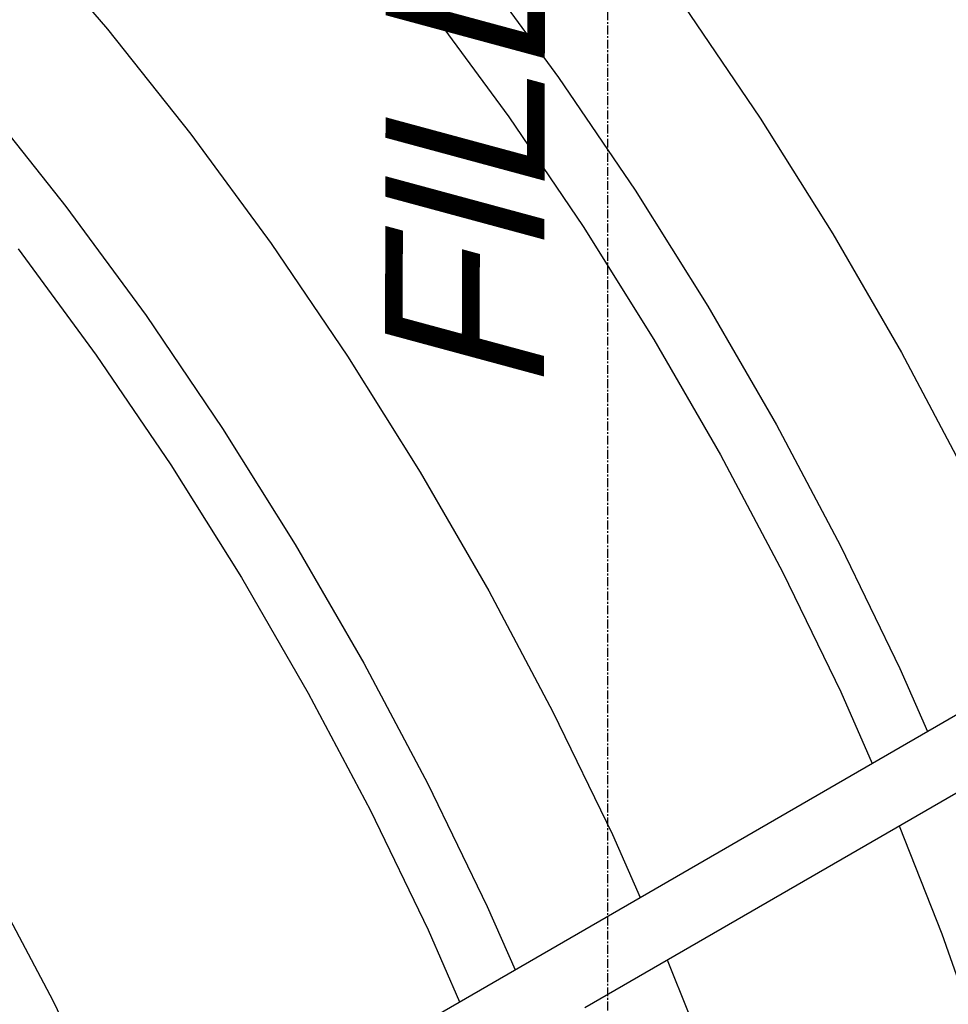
# Model space of a CAD drawing. Extents: x -18027 to -11651, y 1687 to 5059.
# Tile 133 of 170: x -13540 to -13487, y 2930 to 2985. Entities that reach past the tile are written whole.
import ezdxf

# ---------------------------------------------------------------- set-up
doc = ezdxf.new("R2010")
doc.units = 0
doc.header["$MEASUREMENT"] = 0
doc.linetypes.add('CENTER1', pattern=[0.6625, 0.5, -0.075, 0.0125, -0.075])
doc.layers.get('0').update_dxf_attribs({"linetype": 'CONTINUOUS'})
for name, color, linetype in [('ARNOTE', 3, 'CONTINUOUS'), ('CENTERLINE', 3, 'CENTER1'), ('PIPING-VENT-ISO', 3, 'CONTINUOUS'), ('TANK', 2, 'CONTINUOUS')]:
    doc.layers.add(name, color=color, linetype=linetype)
doc.styles.add('ISO1', font='SIMPFRAC.shx', dxfattribs={"width": 0.85, "oblique": 15})

# ---------------------------------------------------------------- blocks, each defined once
blk = doc.blocks.new('12-14 TANKS')
for p, q in [((8.496, 63.97), (10.938, 61.124)), ((21.428, 62.846), (23.694, 59.759)), ((20.082, 61.644), (22.286, 58.641)), ((27.23, 61.8), (29.395, 58.611)), ((10.938, 61.124), (13.296, 58.151)), ((23.694, 59.759), (25.86, 56.57)), ((7.402, 59.083), (9.761, 56.11)), ((22.286, 58.641), (24.392, 55.539)), ((29.395, 58.611), (31.451, 55.332)), ((13.296, 58.151), (15.563, 55.064)), ((25.86, 56.57), (27.915, 53.29)), ((9.761, 56.11), (12.027, 53.023)), ((24.392, 55.539), (26.391, 52.349)), ((31.451, 55.332), (33.388, 51.976)), ((8.414, 54.908), (10.619, 51.905)), ((15.563, 55.064), (17.728, 51.875)), ((27.915, 53.29), (29.853, 49.934)), ((12.027, 53.023), (14.192, 49.834)), ((26.391, 52.349), (28.276, 49.085)), ((10.619, 51.905), (12.725, 48.803)), ((17.728, 51.875), (19.783, 48.596)), ((33.388, 51.976), (35.201, 48.556)), ((29.853, 49.934), (31.665, 46.515)), ((14.192, 49.834), (16.248, 46.554)), ((28.276, 49.085), (30.038, 45.759)), ((12.725, 48.803), (14.724, 45.613)), ((19.783, 48.596), (21.721, 45.239)), ((16.248, 46.554), (18.186, 43.198)), ((31.665, 46.515), (33.344, 43.045)), ((30.038, 45.759), (31.672, 42.384)), ((14.724, 45.613), (16.609, 42.349)), ((21.721, 45.239), (23.533, 41.82)), ((18.186, 43.198), (19.998, 39.779)), ((33.344, 43.045), (34.127, 41.264)), ((16.609, 42.349), (18.371, 39.023)), ((31.672, 42.384), (32.561, 40.359)), ((23.533, 41.82), (25.213, 38.35)), ((19.998, 39.779), (21.677, 36.309)), ((18.371, 39.023), (20.005, 35.648)), ((33.321, 38.592), (34.527, 35.541)), ((25.213, 38.35), (25.996, 36.567)), ((7.579, 37.075), (9.391, 33.655)), ((21.677, 36.309), (22.461, 34.525)), ((20.005, 35.648), (20.895, 33.621)), ((34.527, 35.541), (35.737, 32.1)), ((26.768, 34.807), (27.374, 33.273)), ((9.391, 33.655), (11.071, 30.185))]:
    blk.add_line(p, q)

msp = doc.modelspace()

# ---------------------------------------------------------------- linework, layer by layer
at = {"layer": 'CENTERLINE', "color": 3, "linetype": 'CENTER1'}
msp.add_line((-13506.57, 2922.219), (-13506.57, 3079.165), dxfattribs=at)
at = {"layer": 'PIPING-VENT-ISO'}
for p, q in [((-13602.915, 2879.102, 0), (-13418.943, 2985.364, 0)), ((-13507.873, 2929.587, 0), (-13475.364, 2948.363, 0))]:
    msp.add_line(p, q, dxfattribs=at)

# ---------------------------------------------------------------- block references
at = {"layer": 'TANK', "xscale": 2, "yscale": 2, "zscale": 2}
msp.add_blockref('12-14 TANKS', (-13556.742, 2862.668), dxfattribs=at)

# ---------------------------------------------------------------- texts
at = {"layer": 'ARNOTE', "style": 'ISO1', "oblique": 15, "text_generation_flag": 6, "width": 1.035276}
msp.add_text('FILL PIPE', height=9, rotation=269.8643, dxfattribs=at).set_placement((-13510.179, 2964.246))

doc.saveas('drawing.dxf')
